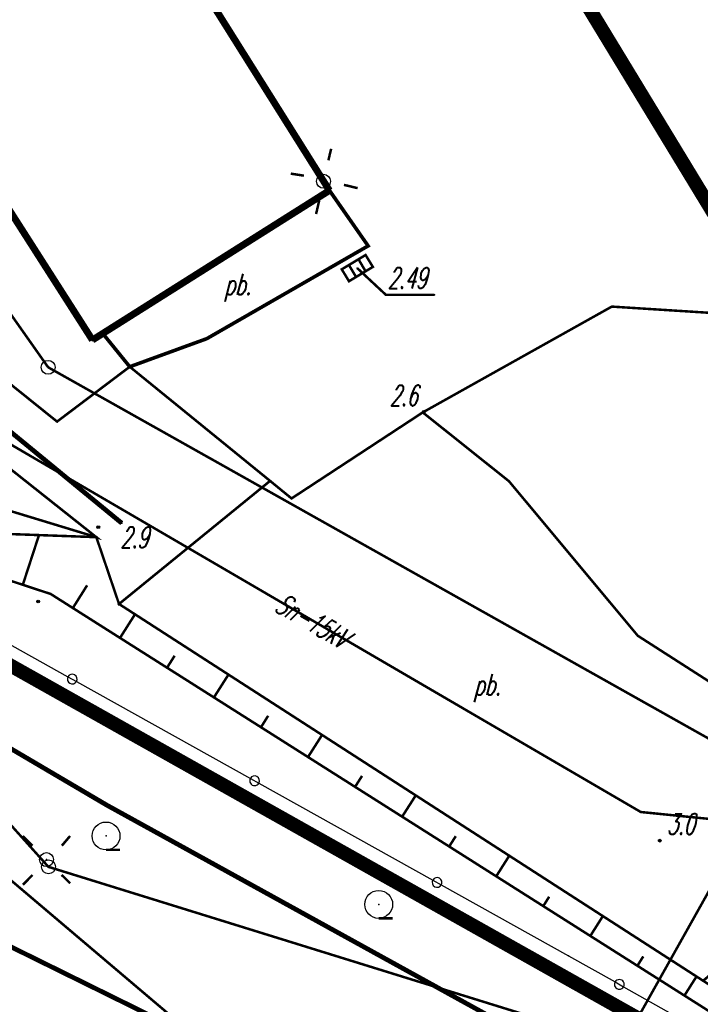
# Model space of a CAD drawing. Extents: x 6425777 to 6426103, y 6050596 to 6051176.
# Tile 17 of 72: x 6425971 to 6425995, y 6050679 to 6050715. Entities that reach past the tile are written whole.
import ezdxf

# ---------------------------------------------------------------- set-up
doc = ezdxf.new("R2010")
doc.units = 0
doc.header["$MEASUREMENT"] = 0
for name, pattern in [('BKO', [1.5, 1, -0.5]), ('BUR', [3, 2, -1]), ('GUZ', [1.5, 1, -0.5]), ('KOR', [4, 3, -1]), ('WRU', [1.5, 1, -0.5])]:
    doc.linetypes.add(name, pattern=pattern)
doc.layers.get('0').update_dxf_attribs({"linetype": 'CONTINUOUS'})
for name, color, linetype in [('202_punkt_graniczny', 7, 'CONTINUOUS'), ('218_kontur_uzytku_gruntowego', 96, 'GUZ'), ('219_dzialka_ewidencyjna', 7, 'CONTINUOUS'), ('312_budynek_ewidencyjny', 7, 'CONTINUOUS'), ('510_Podpora_jednoslupowa_symb__SEPOW', 7, 'CONTINUOUS'), ('820_Skarpa_nieumocniona', 7, 'CONTINUOUS'), ('823_Szczyt_skarpy_nieumocninej', 7, 'WRU'), ('824_Podnoze_skarpy_nieumocninej', 7, 'WRU'), ('941_Zakrzewienie_symb__poj_', 7, 'CONTINUOUS'), ('GEO_KOM_kratka_sciekowa', 36, 'CONTINUOUS'), ('GEO_KOM_kraweznik', 7, 'CONTINUOUS'), ('GEO_KOM_latarnia_na_scianie', 7, 'CONTINUOUS'), ('GEO_KOM_obszar_utwardzony', 7, 'KOR'), ('GEO_KOM_tor_kolejowy', 7, 'CONTINUOUS'), ('Granica_Natura_2000', 70, 'BUR'), ('Granica_portu_morskiego', 141, 'BUR'), ('kraweznik__linia_', 7, 'CONTINUOUS'), ('latarnia__punkt_', 7, 'CONTINUOUS'), ('Obszar_zakrzewiony', 7, 'WRU'), ('odboj_lub_dalba__punkt_', 7, 'CONTINUOUS'), ('ogrodzenie_trwale__linia_', 7, 'CONTINUOUS'), ('przewod_wodociagowy__linia_', 5, 'CONTINUOUS'), ('punkt_wysokosciowy_naturalny', 7, 'CONTINUOUS'), ('punkt_wysokosciowy_naturalny_Atr2', 7, 'CONTINUOUS'), ('Sn_15kV', 1, 'BKO'), ('tor_kolejowy__linia_', 7, 'CONTINUOUS'), ('zasuwa___siec_niezidentyfikowana__punkt_', 7, 'CONTINUOUS')]:
    doc.layers.add(name, color=color, linetype=linetype)
doc.styles.get("Standard").update_dxf_attribs({"font": 'simplex.shx', "width": 0.85})

# ---------------------------------------------------------------- blocks, each defined once
blk = doc.blocks.new('202')
at = {"color": 0, "linetype": 'Continuous'}
blk.add_circle((0, 0), 0.5, dxfattribs=at)
blk = doc.blocks.new('801')
at = {"color": 0, "linetype": 'Continuous'}
blk.add_circle((0, 0), 0.1, dxfattribs=at)

msp = doc.modelspace()

# ---------------------------------------------------------------- linework, layer by layer
for p in [(6425981.42, 6050708.9), (6425983.66, 6050704.82), (6425985.4, 6050704.82), (6425973.491, 6050703.434), (6425971.53, 6050702.22), (6425984.982, 6050700.6), (6425985.02, 6050700.62), (6425979.5, 6050698.14), (6425988.079, 6050698.127), (6425974.173, 6050696.623), (6425973.33, 6050696.48), (6425971.62, 6050694.08), (6425971.17, 6050693.81), (6425974.075, 6050693.72), (6425992.705, 6050692.578), (6425973.63, 6050686.5), (6425973.61, 6050685.39), (6425993.49, 6050685.22), (6425971.54, 6050684.28), (6425983.4, 6050682.93), (6425990.21, 6050681.09)]:
    msp.add_point(p)
at = {"color": 7}
for p in [(6425981.63, 6050708.57), (6425983.02, 6050706.58), (6425982.63, 6050705.78), (6425991.77, 6050704.4), (6425973.12, 6050703.2), (6425977.23, 6050703.25), (6425974.46, 6050702.24), (6425971.85, 6050700.27), (6425980.27, 6050697.51), (6425973.26, 6050696.12), (6425992.81, 6050686.25)]:
    msp.add_point(p, dxfattribs=at)
at = {"layer": '202_punkt_graniczny', "color": 7}
msp.add_point((6425971.53, 6050702.22), dxfattribs=at)
at = {"layer": '218_kontur_uzytku_gruntowego', "linetype": 'GUZ', "const_width": 0.09}
for points in [[(6425971.53, 6050702.22), (6425954.66, 6050726.18)], [(6425997.59, 6050687.57), (6425971.53, 6050702.22)], [(6425958.14, 6050698.28), (6425992.7, 6050678.85)], [(6425992.7, 6050678.85), (6425997.59, 6050687.57)]]:
    msp.add_lwpolyline(points, dxfattribs=at)
at = {"layer": '219_dzialka_ewidencyjna', "linetype": 'Continuous', "const_width": 0.09}
for points in [[(6425971.53, 6050702.22), (6425954.66, 6050726.18)], [(6425997.59, 6050687.57), (6425971.53, 6050702.22)], [(6425992.7, 6050678.85), (6425958.14, 6050698.28)], [(6425997.59, 6050687.57), (6425992.7, 6050678.85)]]:
    msp.add_lwpolyline(points, dxfattribs=at)
at = {"layer": '312_budynek_ewidencyjny', "linetype": 'Continuous', "const_width": 0.25}
for points in [[(6425972.5, 6050723.11), (6425981.63, 6050708.57)], [(6425973.12, 6050703.2), (6425963.93, 6050717.58)], [(6425981.63, 6050708.57), (6425973.12, 6050703.2)]]:
    msp.add_lwpolyline(points, dxfattribs=at)
at = {"layer": '510_Podpora_jednoslupowa_symb__SEPOW', "linetype": 'Continuous'}
msp.add_circle((6425971.47, 6050684.54), 0.25, dxfattribs=at)
at = {"layer": '820_Skarpa_nieumocniona', "linetype": 'Continuous', "const_width": 0.09}
for points in [[(6425970.62, 6050694.41), (6425971.2, 6050696.19)], [(6425972.42, 6050693.58), (6425972.929, 6050694.389)], [(6425974.11, 6050692.5), (6425974.648, 6050693.35)], [(6425975.8, 6050691.43), (6425976.07, 6050691.861)], [(6425977.48, 6050690.36), (6425978.005, 6050691.185)], [(6425979.17, 6050689.29), (6425979.43, 6050689.704)], [(6425980.86, 6050688.22), (6425981.366, 6050689.017)], [(6425982.55, 6050687.15), (6425982.801, 6050687.546)], [(6425984.24, 6050686.08), (6425984.73, 6050686.846)], [(6425985.93, 6050685.01), (6425986.167, 6050685.382)], [(6425987.62, 6050683.94), (6425988.088, 6050684.68)], [(6425989.31, 6050682.87), (6425989.521, 6050683.207)], [(6425991, 6050681.8), (6425991.449, 6050682.512)], [(6425992.69, 6050680.73), (6425992.901, 6050681.064)], [(6425994.38, 6050679.66), (6425994.812, 6050680.343)]]:
    msp.add_lwpolyline(points, dxfattribs=at)
at = {"layer": '823_Szczyt_skarpy_nieumocninej', "linetype": 'WRU', "const_width": 0.09}
msp.add_lwpolyline([(6426001.98, 6050674.84), (6425971.62, 6050694.08), (6425964.3, 6050696.49), (6425958.53, 6050698.9)], dxfattribs=at)
at = {"layer": '824_Podnoze_skarpy_nieumocninej', "linetype": 'WRU', "const_width": 0.09}
msp.add_lwpolyline([(6425958.53, 6050698.9), (6425958.87, 6050699.44), (6425965.37, 6050696.86), (6425968, 6050696.31), (6425973.26, 6050696.12), (6425974.075, 6050693.72), (6425995.05, 6050680.189), (6426001.53, 6050676.1), (6426001.98, 6050674.84)], dxfattribs=at)
at = {"layer": '941_Zakrzewienie_symb__poj_', "linetype": 'Continuous', "const_width": 0.09}
for points in [[(6425973.61, 6050684.89), (6425974.11, 6050684.89)], [(6425983.4, 6050682.43), (6425983.9, 6050682.43)]]:
    msp.add_lwpolyline(points, dxfattribs=at)
at = {"layer": '941_Zakrzewienie_symb__poj_', "linetype": 'Continuous'}
for centre in [(6425973.61, 6050685.39), (6425983.4, 6050682.93)]:
    msp.add_circle(centre, 0.5, dxfattribs=at)
at = {"layer": 'GEO_KOM_kratka_sciekowa', "linetype": 'Continuous', "const_width": 0.09}
for points in [[(6425982.929, 6050706.252), (6425982.073, 6050705.74), (6425982.333, 6050705.31), (6425983.191, 6050705.825), (6425982.929, 6050706.252)], [(6425982.928, 6050705.667), (6425982.675, 6050706.1)], [(6425982.33, 6050705.894), (6425982.589, 6050705.463)], [(6425982.63, 6050705.78), (6425983.66, 6050704.82), (6425985.4, 6050704.82)]]:
    msp.add_lwpolyline(points, dxfattribs=at)
at = {"layer": 'GEO_KOM_kraweznik', "linetype": 'Continuous', "const_width": 0.13}
msp.add_lwpolyline([(6425973.491, 6050703.434), (6425974.46, 6050702.24), (6425977.23, 6050703.25), (6425983.02, 6050706.58), (6425981.63, 6050708.57)], dxfattribs=at)
at = {"layer": 'GEO_KOM_latarnia_na_scianie', "linetype": 'Continuous', "const_width": 0.09}
for points in [[(6425981.593, 6050709.653), (6425981.692, 6050710.068)], [(6425980.242, 6050709.175), (6425980.715, 6050709.102)], [(6425982.152, 6050708.772), (6425982.643, 6050708.654)], [(6425981.265, 6050708.215), (6425981.151, 6050707.725)]]:
    msp.add_lwpolyline(points, dxfattribs=at)
at = {"layer": 'GEO_KOM_latarnia_na_scianie', "linetype": 'Continuous'}
msp.add_circle((6425981.42, 6050708.9), 0.25, dxfattribs=at)
at = {"layer": 'GEO_KOM_obszar_utwardzony', "linetype": 'KOR', "const_width": 0.09}
for points in [[(6425898.101, 6050808.104), (6425903.117, 6050798.397), (6425910.556, 6050786.698), (6425934.041, 6050749.764), (6425946.421, 6050730.191), (6425950.642, 6050723.517), (6425956.87, 6050715.31), (6425965.57, 6050705.32), (6425971.85, 6050700.27), (6425974.46, 6050702.24), (6425979.5, 6050698.14), (6425974.075, 6050693.72), (6425973.26, 6050696.12), (6425964.64, 6050702.96), (6425957.14, 6050710.85), (6425948.718, 6050722.387), (6425936.313, 6050741.922), (6425911.541, 6050773.533), (6425897.815, 6050795.427), (6425892.531, 6050805)], [(6425997.9, 6050704.01), (6425991.77, 6050704.4), (6425984.982, 6050700.6), (6425980.27, 6050697.51), (6425979.5, 6050698.14), (6425974.46, 6050702.24), (6425977.23, 6050703.25), (6425983.02, 6050706.58), (6425981.63, 6050708.57), (6425977.05, 6050715.87), (6425978.29, 6050716.65), (6425976.15, 6050720.06), (6425974.91, 6050719.28), (6425972.5, 6050723.11), (6425984.91, 6050731.04), (6425972.35, 6050750.35), (6425981.34, 6050756.21), (6425981.523, 6050756.329), (6425984.01, 6050752.41), (6425989.65, 6050743.81), (6425995.04, 6050735.21)]]:
    msp.add_lwpolyline(points, dxfattribs=at)
for points in [[(6425965.57, 6050705.32), (6425956.87, 6050715.31), (6425962.769, 6050719.372), (6425963.93, 6050717.58), (6425973.12, 6050703.2), (6425973.491, 6050703.434), (6425974.46, 6050702.24), (6425971.85, 6050700.27)], [(6425957.14, 6050710.85), (6425964.64, 6050702.96), (6425973.26, 6050696.12), (6425950.82, 6050702.95), (6425950.7, 6050702.82), (6425950.89, 6050701.94), (6425954.44, 6050699.42), (6425957.58, 6050697.39), (6425957.1, 6050696.61), (6425954.82, 6050698.06), (6425952.59, 6050699.57), (6425949.38, 6050701.91), (6425944.65, 6050705.48), (6425940.27, 6050709.23), (6425935.329, 6050714.181), (6425944.82, 6050710.84), (6425947.3, 6050709.97), (6425951.21, 6050713.95), (6425955.22, 6050709.71)], [(6425977.23, 6050703.25), (6425974.46, 6050702.24), (6425973.491, 6050703.434), (6425981.63, 6050708.57), (6425983.02, 6050706.58)], [(6426002.72, 6050687.88), (6426003.45, 6050686.8), (6426002.357, 6050686.387), (6425992.705, 6050692.578), (6425988.079, 6050698.127), (6425984.982, 6050700.6), (6425991.77, 6050704.4), (6425997.9, 6050704.01), (6426006.269, 6050690.202)], [(6425984.982, 6050700.6), (6425980.27, 6050697.51), (6425979.5, 6050698.14), (6425974.075, 6050693.72), (6425995.05, 6050680.189), (6426002.357, 6050686.387), (6425992.705, 6050692.578), (6425988.079, 6050698.127)]]:
    msp.add_lwpolyline(points, close=True, dxfattribs=at)
at = {"layer": 'GEO_KOM_tor_kolejowy', "linetype": 'Continuous', "const_width": 0.17}
msp.add_lwpolyline([(6425974.173, 6050696.623), (6425969.932, 6050700.108), (6425965.674, 6050703.84)], dxfattribs=at)
at = {"layer": 'Granica_Natura_2000', "linetype": 'BUR', "const_width": 0.5}
msp.add_lwpolyline([(6426048.745, 6050619.01), (6426037.867, 6050632.483), (6426026.478, 6050646.058), (6426015.381, 6050674.906), (6425968.488, 6050752.093), (6425957.822, 6050786.54), (6425955.657, 6050831.804), (6425948.357, 6050880.037), (6425946.682, 6050890.189), (6425939.527, 6050928.249), (6425947.323, 6050987.893)], dxfattribs=at)
at = {"layer": 'Granica_portu_morskiego', "linetype": 'BUR', "const_width": 0.5}
msp.add_lwpolyline([(6426002.28, 6050673.46), (6425992.7, 6050678.85), (6425958.14, 6050698.28), (6425954.42, 6050692.34), (6425933.72, 6050700.62), (6425887.22, 6050719.19), (6425870.72, 6050751.55), (6425869.52, 6050748.49), (6425869.3, 6050748.88), (6425866.27, 6050752.11), (6425864.63, 6050752.81), (6425856.48, 6050755.71), (6425855.02, 6050757.05), (6425848.58, 6050765.58), (6425847.15, 6050766.98), (6425845.38, 6050768), (6425842.66, 6050768.45), (6425841.64, 6050768.34), (6425840.39, 6050767.98), (6425838.9, 6050767.22), (6425838.02, 6050766.38), (6425836.74, 6050764.69), (6425836.623, 6050764.501)], dxfattribs=at)
at = {"layer": 'kraweznik__linia_', "linetype": 'Continuous', "const_width": 0.13}
msp.add_lwpolyline([(6425973.43, 6050703.51), (6425974.46, 6050702.24), (6425977.23, 6050703.25), (6425983.02, 6050706.58), (6425981.6, 6050708.62)], dxfattribs=at)
at = {"layer": 'latarnia__punkt_', "linetype": 'Continuous', "const_width": 0.09}
for points in [[(6425970.621, 6050685.383), (6425970.97, 6050685.037)], [(6425972.317, 6050685.388), (6425972.021, 6050685.039)], [(6425970.97, 6050683.99), (6425970.623, 6050683.637)], [(6425972.016, 6050683.99), (6425972.322, 6050683.689)]]:
    msp.add_lwpolyline(points, dxfattribs=at)
at = {"layer": 'latarnia__punkt_', "color": 7}
msp.add_point((6425971.47, 6050684.54), dxfattribs=at)
at = {"layer": 'Obszar_zakrzewiony', "linetype": 'WRU', "const_width": 0.09}
msp.add_lwpolyline([(6425964.5, 6050692.12), (6425971.54, 6050684.28), (6426001.98, 6050674.84)], dxfattribs=at)
at = {"layer": 'odboj_lub_dalba__punkt_', "linetype": 'Continuous'}
msp.add_circle((6425971.54, 6050684.28), 0.25, dxfattribs=at)
msp.add_circle((6425971.54, 6050684.28), 0.25, dxfattribs=at)
msp.add_circle((6425971.54, 6050684.28), 0.25, dxfattribs=at)
at = {"layer": 'ogrodzenie_trwale__linia_', "linetype": 'Continuous'}
msp.add_lwpolyline([(6425969.62, 6050692.57), (6425972.241, 6050691.109), (6425972.241, 6050691.109, 1), (6425972.546, 6050690.938, 1), (6425972.241, 6050691.109), (6425972.546, 6050690.938), (6425978.791, 6050687.457), (6425978.791, 6050687.457, 1), (6425979.097, 6050687.286, 1), (6425978.791, 6050687.457), (6425979.097, 6050687.286), (6425985.342, 6050683.804), (6425985.342, 6050683.804, 1), (6425985.648, 6050683.634, 1), (6425985.342, 6050683.804), (6425985.648, 6050683.634), (6425990.21, 6050681.09), (6425990.21, 6050681.09), (6425991.888, 6050680.145), (6425991.888, 6050680.145, 1), (6425992.193, 6050679.973, 1), (6425991.888, 6050680.145), (6425992.193, 6050679.973), (6425998.423, 6050676.464)], format="xyb", dxfattribs=at)
at = {"layer": 'przewod_wodociagowy__linia_', "linetype": 'Continuous', "const_width": 0.09}
msp.add_lwpolyline([(6425906.64, 6050725.15), (6425907.56, 6050724.47), (6425921.78, 6050718.19), (6425938.88, 6050710.74), (6425955.25, 6050696.47), (6425983.73, 6050672.32), (6426003.62, 6050655.44), (6426021.92, 6050639.74)], dxfattribs=at)
at = {"layer": 'punkt_wysokosciowy_naturalny', "color": 7}
for p in [(6425985.02, 6050700.62), (6425973.33, 6050696.48), (6425971.17, 6050693.81), (6425993.49, 6050685.22)]:
    msp.add_point(p, dxfattribs=at)
at = {"layer": 'Sn_15kV', "linetype": 'BKO', "const_width": 0.09}
msp.add_lwpolyline([(6425887.69, 6050808.93), (6425892.84, 6050798.79), (6425893.2, 6050797.15), (6425902.39, 6050783.75), (6425889.07, 6050771.69), (6425889.35, 6050769.08), (6425900.59, 6050751.69), (6425911.38, 6050735.76), (6425923.67, 6050717.49), (6425954.3, 6050722.23), (6425969.74, 6050699.71), (6425992.81, 6050686.25), (6425998.06, 6050685.72), (6426011.95, 6050694.31), (6426021.9, 6050678.4), (6426030.88, 6050662.64), (6426040.08, 6050656.39), (6426043.6, 6050635.71)], dxfattribs=at)
at = {"layer": 'tor_kolejowy__linia_', "linetype": 'Continuous', "const_width": 0.17}
for points in [[(6426073.938, 6050631.713), (6426048.86, 6050645.33), (6426013.01, 6050664.78), (6425973.63, 6050686.5), (6425955.66, 6050697.08), (6425944.14, 6050705.1), (6425933.17, 6050714.07), (6425922.28, 6050724.02), (6425909.78, 6050736.72), (6425903.26, 6050744.5)], [(6426071.119, 6050628.175), (6426046.05, 6050641.55), (6426014.44, 6050658.66), (6425982.48, 6050675.35), (6425963.64, 6050684.64), (6425953.29, 6050689.06), (6425929.1, 6050698.45), (6425902.54, 6050707.28), (6425876.7, 6050714.11), (6425856.9, 6050718.83), (6425853.428, 6050719.409)]]:
    msp.add_lwpolyline(points, dxfattribs=at)
at = {"layer": 'zasuwa___siec_niezidentyfikowana__punkt_', "color": 7}
msp.add_point((6425982.63, 6050705.78), dxfattribs=at)

# ---------------------------------------------------------------- block references
at = {"layer": '202_punkt_graniczny', "color": 7, "linetype": 'Continuous', "xscale": 0.5, "yscale": 0.5, "zscale": 0.5}
msp.add_blockref('202', (6425971.53, 6050702.22), dxfattribs=at)
at = {"layer": 'punkt_wysokosciowy_naturalny', "color": 7, "linetype": 'Continuous', "xscale": 0.5, "yscale": 0.5, "zscale": 0.5}
for p in [(6425985.02, 6050700.62), (6425973.33, 6050696.48), (6425971.17, 6050693.81), (6425993.49, 6050685.22)]:
    msp.add_blockref('801', p, dxfattribs=at)

# ---------------------------------------------------------------- texts
at = {"layer": 'GEO_KOM_kratka_sciekowa', "oblique": 15, "width": 0.62}
msp.add_text('2.49', height=0.75, dxfattribs=at).set_placement((6425983.73, 6050705.05))
at = {"layer": 'GEO_KOM_obszar_utwardzony', "oblique": 15, "width": 0.62}
for p in [(6425977.857, 6050704.825), (6425986.82, 6050690.445)]:
    msp.add_text('pb.', height=0.75, dxfattribs=at).set_placement(p)
at = {"layer": 'punkt_wysokosciowy_naturalny_Atr2', "oblique": 15, "width": 0.62}
for s, p in [('2.6', (6425983.801, 6050700.833)), ('2.9', (6425974.13, 6050695.74)), ('3.0', (6425993.75, 6050685.44))]:
    msp.add_text(s, height=0.75, dxfattribs=at).set_placement(p)
at = {"layer": 'Sn_15kV', "oblique": 15, "width": 0.62}
msp.add_text('Sn-15kV', height=0.75, rotation=329.9, dxfattribs=at).set_placement((6425979.614, 6050693.491))

doc.saveas('drawing.dxf')
